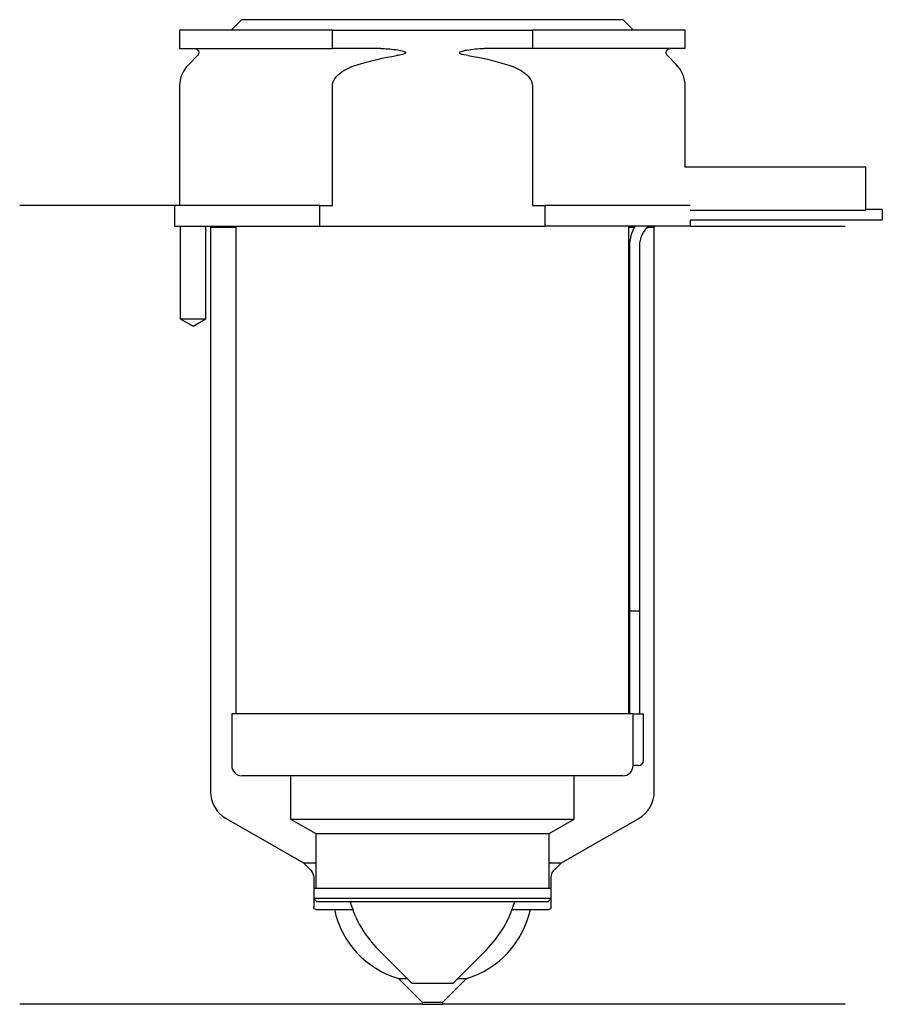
# Model space of a CAD drawing. Header units: inches. Extents: x 17.5 to 101.1, y 188.9 to 284.3.
import ezdxf

# ---------------------------------------------------------------- set-up
doc = ezdxf.new("R2010")
doc.units = ezdxf.units.IN
for name, color, linetype in [('201', 7, 'Continuous'), ('30', 7, 'Continuous'), ('32', 7, 'Continuous')]:
    doc.layers.add(name, color=color, linetype=linetype)

msp = doc.modelspace()

# ---------------------------------------------------------------- linework, layer by layer
at = {"layer": '201', "color": 113}
for p, q in [((32.526, 266.313), (17.526, 266.313)), ((32.526, 266.313), (32.526, 264.313)), ((33.076, 264.313), (33.076, 255.313)), ((35.576, 255.313), (35.576, 264.313)), ((35.926, 264.313), (36.026, 264.213)), ((36.026, 264.213), (36.026, 209.491)), ((36.026, 264.213), (38.476, 264.213)), ((76.575, 264.213), (77.124, 264.213)), ((78.39, 264.213), (79.026, 264.213)), ((79.026, 264.213), (79.126, 264.313)), ((79.026, 209.491), (79.026, 264.213)), ((82.526, 264.313), (97.526, 264.313)), ((33.076, 255.313), (34.326, 254.591)), ((34.326, 254.591), (35.576, 255.313)), ((37.526, 206.893), (45.021, 202.565)), ((70.031, 202.565), (77.526, 206.893)), ((45.021, 202.565), (45.728, 201.858)), ((45.021, 202.565), (46.221, 202.565)), ((68.83, 202.565), (70.031, 202.565)), ((69.323, 201.858), (70.031, 202.565)), ((46.021, 201.151), (46.021, 198.265)), ((69.031, 198.265), (69.031, 201.151)), ((46.221, 198.065), (48.026, 198.065)), ((48.026, 198.065), (49.798, 198.065)), ((65.253, 198.065), (67.026, 198.065)), ((67.026, 198.065), (68.831, 198.065)), ((54.226, 191.365), (55.073, 191.365)), ((54.226, 191.365), (56.526, 189.065)), ((58.526, 189.065), (60.826, 191.365)), ((59.978, 191.365), (60.826, 191.365)), ((56.526, 189.065), (56.526, 188.865)), ((56.526, 189.065), (58.526, 189.065)), ((58.526, 188.865), (58.526, 189.065)), ((56.526, 188.865), (17.526, 188.865)), ((56.526, 188.865), (58.526, 188.865)), ((97.526, 188.865), (58.526, 188.865))]:
    msp.add_line(p, q, dxfattribs=at)
for centre, radius, start, end in [((39.026, 209.491), 3, 180, 240), ((76.026, 209.491), 3, -60, 0), ((56.819, 199.984), 9, 192.30681, 253.25388), ((58.232, 199.984), 9, 286.74612, 347.69319)]:
    msp.add_arc(centre, radius, start, end, dxfattribs=at)
at = {"layer": '201', "color": 113, "extrusion": (0, 0, -1)}
for centre, radius, start, end in [((-45.021, 201.151), 1, 135, 180), ((-70.031, 201.151), 1, 0, 45), ((-46.221, 198.265), 0.2, -90, 0), ((-68.831, 198.265), 0.2, 180, 270)]:
    msp.add_arc(centre, radius, start, end, dxfattribs=at)
at = {"layer": '30', "color": 113}
for p, q in [((39.026, 284.313), (38.026, 283.313)), ((76.026, 284.313), (39.026, 284.313)), ((77.026, 283.313), (76.026, 284.313)), ((33.026, 283.313), (33.026, 281.513)), ((47.83, 283.313), (33.026, 283.313)), ((47.83, 281.513), (47.83, 283.313)), ((47.83, 283.313), (67.221, 283.313)), ((67.221, 283.313), (67.221, 281.513)), ((82.026, 283.313), (67.221, 283.313)), ((82.026, 281.513), (82.026, 283.313)), ((33.026, 281.513), (47.83, 281.513)), ((34.758, 280.83), (33.904, 279.976)), ((52.52, 281.513), (47.83, 281.513)), ((67.221, 281.513), (62.531, 281.513)), ((82.026, 281.513), (67.221, 281.513)), ((81.147, 279.976), (80.293, 280.83)), ((33.026, 277.855), (33.026, 266.313)), ((47.83, 266.313), (47.83, 277.855)), ((67.221, 277.855), (67.221, 266.313)), ((82.026, 270.013), (82.026, 277.855)), ((46.628, 266.313), (32.526, 266.313)), ((32.526, 266.313), (32.526, 264.313)), ((46.628, 264.313), (46.628, 266.313)), ((46.628, 266.313), (47.83, 266.313)), ((67.221, 266.313), (68.423, 266.313)), ((82.494, 266.313), (68.423, 266.313)), ((68.423, 266.313), (68.423, 264.313)), ((101.126, 265.913), (99.525, 265.913)), ((101.126, 265.913), (101.126, 264.913)), ((82.526, 264.913), (101.126, 264.913)), ((82.526, 264.313), (82.526, 264.913)), ((32.526, 264.313), (46.628, 264.313)), ((33.076, 264.313), (33.076, 255.313)), ((35.576, 255.313), (35.576, 264.313)), ((38.476, 264.313), (38.476, 217.013)), ((46.628, 264.313), (68.423, 264.313)), ((82.526, 264.313), (68.423, 264.313)), ((76.576, 217.013), (76.576, 264.313)), ((76.626, 262.413), (76.626, 227.013)), ((77.626, 227.013), (77.626, 262.413)), ((33.076, 255.313), (35.576, 255.313)), ((76.626, 227.013), (77.626, 227.013)), ((76.626, 227.013), (76.626, 217.013)), ((76.626, 227.013), (77.626, 227.013)), ((77.626, 217.013), (77.626, 227.013)), ((38.076, 217.013), (38.076, 212.013)), ((76.958, 217.013), (38.076, 217.013)), ((76.958, 217.013), (77.976, 217.013)), ((76.958, 217.013), (76.958, 212.513)), ((77.976, 212.513), (77.976, 217.013)), ((77.476, 212.013), (76.973, 212.013)), ((75.976, 211.013), (39.076, 211.013)), ((43.776, 211.013), (43.776, 206.825)), ((71.276, 206.825), (71.276, 211.013)), ((43.776, 206.825), (71.276, 206.825)), ((43.776, 206.825), (46.221, 205.413)), ((68.831, 205.413), (71.276, 206.825)), ((46.221, 205.413), (46.221, 200.113)), ((46.221, 205.413), (68.831, 205.413)), ((68.831, 200.113), (68.831, 205.413)), ((46.021, 200.113), (46.021, 199.113)), ((46.021, 200.113), (69.031, 200.113)), ((69.031, 199.113), (69.031, 200.113)), ((69.031, 199.113), (46.021, 199.113)), ((46.021, 199.113), (46.321, 198.813)), ((68.731, 198.813), (46.321, 198.813)), ((68.731, 198.813), (69.031, 199.113)), ((52.326, 194.113), (55.526, 190.913)), ((59.526, 190.913), (62.726, 194.113)), ((55.526, 190.913), (59.526, 190.913))]:
    msp.add_line(p, q, dxfattribs=at)
at = {"layer": '30', "color": 113, "extrusion": (0, 0, -1)}
for centre, radius, start, end in [((-34.476, 281.113), 0.4, 90, 225), ((-80.576, 281.113), 0.4, -45, 90), ((-80.126, 262.413), 2.5, 0, 49.46345)]:
    msp.add_arc(centre, radius, start, end, dxfattribs=at)
at = {"layer": '30', "color": 113}
for centre, radius, start, end in [((36.026, 277.855), 3, 135, 180), ((79.026, 277.855), 3, 0, 45), ((80.126, 262.413), 3.5, 147.12047, 180), ((39.076, 212.013), 1, 180, 270), ((75.976, 212.013), 1, -90, 0), ((77.476, 212.513), 0.5, -90, 0), ((60.051, 201.838), 10.925, 196.07695, 225), ((55, 201.838), 10.925, 315, 343.92305)]:
    msp.add_arc(centre, radius, start, end, dxfattribs=at)
for points in [[(50.334, 279.976), (51.551, 280.346), (52.787, 280.638), (54.048, 280.83)], [(61.003, 280.83), (62.253, 280.639), (63.491, 280.349), (64.717, 279.976)]]:
    msp.add_open_spline(points, degree=3, dxfattribs=at)
for points, knots in [([(52.52, 281.513), (52.563, 281.513), (52.605, 281.513), (53.147, 281.505), (53.647, 281.462), (54.14, 281.381), (54.337, 281.349), (54.535, 281.313), (54.75, 281.24), (54.777, 281.23), (54.82, 281.211), (54.837, 281.203), (54.87, 281.184), (54.886, 281.173), (54.905, 281.154), (54.91, 281.148), (54.918, 281.136), (54.921, 281.129), (54.923, 281.117), (54.923, 281.112), (54.922, 281.101), (54.92, 281.096), (54.914, 281.084), (54.909, 281.077), (54.889, 281.055), (54.87, 281.042), (54.779, 280.99), (54.697, 280.967), (54.431, 280.893), (54.239, 280.859), (54.048, 280.83)], [0, 0, 0, 0, 0.037532, 0.037532, 0.479326, 0.479326, 0.479326, 0.652283, 0.652283, 0.67679, 0.67679, 0.692908, 0.692908, 0.709848, 0.709848, 0.715998, 0.715998, 0.722254, 0.722254, 0.726798, 0.726798, 0.731321, 0.731321, 0.738696, 0.738696, 0.757525, 0.757525, 0.830443, 0.830443, 1, 1, 1, 1]), ([(61.003, 280.83), (60.721, 280.873), (60.407, 280.882), (60.115, 281.089), (60.154, 281.171), (60.281, 281.236), (60.35, 281.258), (60.555, 281.316), (60.695, 281.344), (61.395, 281.467), (61.964, 281.513), (62.531, 281.513)], [0, 0, 0, 0, 0.25, 0.25, 0.3125, 0.3125, 0.375, 0.375, 0.5, 0.5, 1, 1, 1, 1]), ([(47.83, 277.855), (47.83, 278.436), (48.275, 278.934), (49.234, 279.59), (49.78, 279.807), (50.334, 279.976)], [0, 0, 0, 0, 0.5, 0.5, 1, 1, 1, 1]), ([(64.717, 279.976), (65.269, 279.808), (65.819, 279.589), (66.774, 278.936), (67.221, 278.437), (67.221, 277.855)], [0, 0, 0, 0, 0.5, 0.5, 1, 1, 1, 1]), ([(76.958, 212.513), (76.958, 212.458), (76.958, 212.402), (76.96, 212.297), (76.961, 212.248), (76.963, 212.161), (76.965, 212.123), (76.968, 212.064), (76.969, 212.041), (76.97, 212.028), (76.971, 212.018), (76.972, 212.013)], [0, 0, 0, 0, 0.207769, 0.207769, 0.415759, 0.415759, 0.624157, 0.624157, 0.834463, 0.834463, 1, 1, 1, 1])]:
    msp.add_open_spline(points, degree=3, knots=knots, dxfattribs=at)
at = {"layer": '32', "color": 113}
for p, q in [((99.526, 270.013), (81.993, 270.013)), ((99.526, 265.813), (99.526, 270.013)), ((99.526, 265.813), (82.494, 265.813))]:
    msp.add_line(p, q, dxfattribs=at)

doc.saveas('drawing.dxf')
